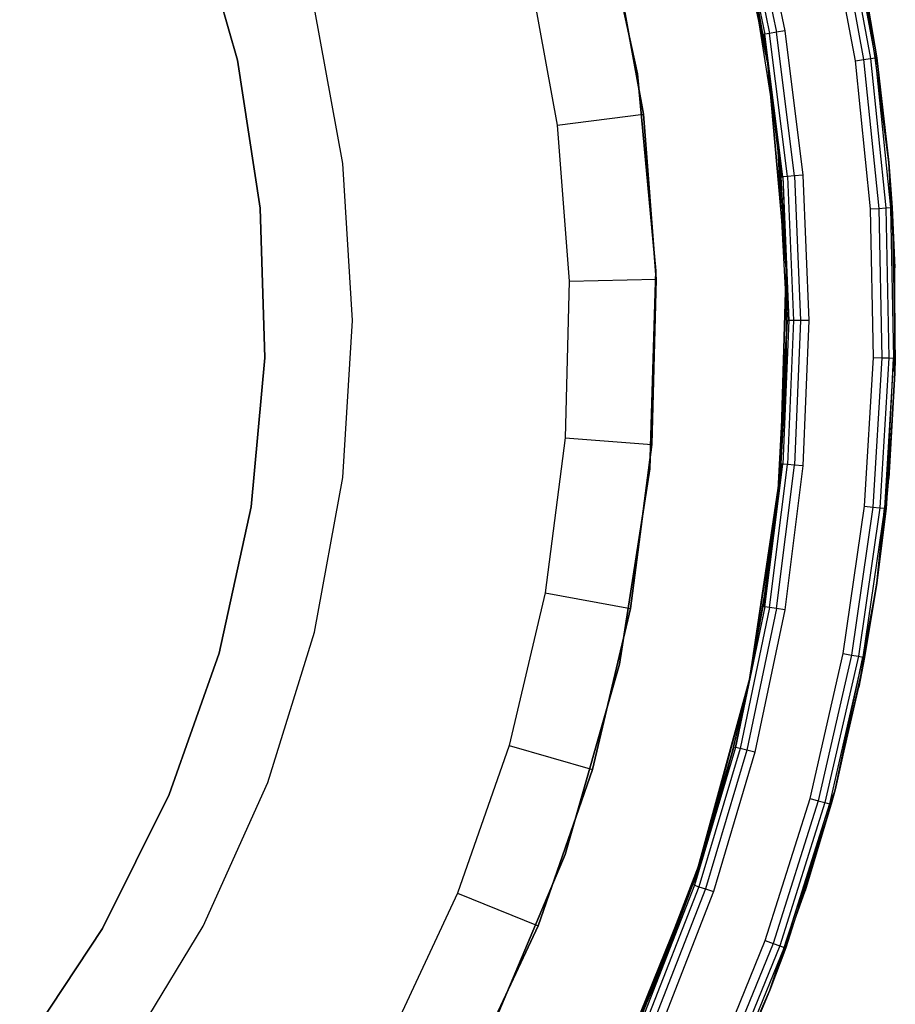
# Model space of a CAD drawing. Extents: x 8.05 to 16.55, y -4.25 to 4.25.
# Tile 9 of 15: x 14.53 to 16.55, y -1.57 to 0.69. Entities that reach past the tile are written whole.
import ezdxf

# ---------------------------------------------------------------- set-up
doc = ezdxf.new("R2010")
doc.units = 0
doc.header["$LTSCALE"] = 2.54
doc.layers.get('0').update_dxf_attribs({"color": 13, "linetype": 'CONTINUOUS'})

# ---------------------------------------------------------------- blocks, each defined once
blk = doc.blocks.new('Z_O_ENIE_HVAR_246E463456_S')
at = {"color": 0}
for p, q in [((3.8585, 1.0543, -6), (3.9562, 0.5906, -6)), ((3.9562, 0.5906, -6.1), (3.8585, 1.0543, -6.1)), ((3.8585, 1.0543, -6), (3.9562, 0.5906, -6)), ((3.9562, 0.5906, -6.1), (3.8585, 1.0543, -6.1)), ((3.5588, 1.0126, -6), (3.6562, 0.5675, -6)), ((3.6562, 0.5675, -6.1), (3.5588, 1.0126, -6.1)), ((3.6562, 0.5675, -6.1), (3.5588, 1.0126, -6.1)), ((3.5588, 1.0126, -6), (3.6562, 0.5675, -6)), ((3.9454, 0.6584, -2.45), (3.8776, 0.9819, -2.45)), ((3.9454, 0.6584, -2.45), (3.8776, 0.9819, -2.45)), ((3.8813, 0.9829, -2.4309), (3.9492, 0.659, -2.4309)), ((3.8813, 0.9829, -2.4309), (3.9492, 0.659, -2.4309)), ((3.8918, 0.9855, -2.4146), (3.9599, 0.6608, -2.4146)), ((3.8918, 0.9855, -2.4146), (3.9599, 0.6608, -2.4146)), ((3.9075, 0.9895, -2.4038), (3.9759, 0.6635, -2.4038)), ((3.9075, 0.9895, -2.4038), (3.9759, 0.6635, -2.4038)), ((3.9261, 0.9942, -2.4), (3.9948, 0.6666, -2.4)), ((3.9261, 0.9942, -2.4), (3.9948, 0.6666, -2.4)), ((2.6408, 0.9306), (2.7352, 0.599)), ((2.7352, 0.599, -2.7), (2.6408, 0.9306, -2.7)), ((2.6408, 0.9306), (2.7352, 0.599)), ((2.7352, 0.599, -2.7), (2.6408, 0.9306, -2.7)), ((4.1572, 0.5977, -2.4), (4.0947, 0.9346, -2.4)), ((4.1572, 0.5977, -2.4), (4.0947, 0.9346, -2.4)), ((4.1134, 0.9388, -2.4038), (4.1762, 0.6004, -2.4038)), ((4.1134, 0.9388, -2.4038), (4.1762, 0.6004, -2.4038)), ((4.1292, 0.9425, -2.4146), (4.1922, 0.6028, -2.4146)), ((4.1292, 0.9425, -2.4146), (4.1922, 0.6028, -2.4146)), ((4.1397, 0.9449, -2.4309), (4.203, 0.6043, -2.4309)), ((4.1397, 0.9449, -2.4309), (4.203, 0.6043, -2.4309)), ((3.6694, 0.4751, -5.7991), (3.6011, 0.8498, -5.7991)), ((3.6011, 0.8498, -4.1991), (3.6694, 0.4751, -4.1991)), ((3.6011, 0.8498, -4.1991), (3.6694, 0.4751, -4.1991)), ((3.6694, 0.4751, -5.7991), (3.6011, 0.8498, -5.7991)), ((4.1654, 0.844, -2.45), (4.2067, 0.6048, -2.45)), ((4.2067, 0.6048, -11.3755), (4.1654, 0.844, -11.3521)), ((4.2067, 0.6048, -11.3755), (4.1654, 0.844, -11.3521)), ((4.203, 0.6043, -2.4309), (4.1654, 0.844, -2.45)), ((4.1654, 0.844, -2.45), (4.2067, 0.6048, -2.45)), ((4.203, 0.6043, -2.4309), (4.1654, 0.844, -2.45)), ((3.9781, 0.4181, -2.4), (3.9126, 0.8316, -2.4)), ((3.9781, 0.4181, -2.7), (3.9126, 0.8316, -2.7)), ((3.9781, 0.4181, -2.4), (3.9126, 0.8316, -2.4)), ((3.9781, 0.4181, -2.7), (3.9126, 0.8316, -2.7)), ((3.9562, 0.5906, -6.1), (3.9142, 0.8239, -11.2103)), ((3.9142, 0.8239, -11.2103), (3.9562, 0.5906, -11.234)), ((3.9562, 0.5906, -6.1), (3.9142, 0.8239, -11.2103)), ((3.9142, 0.8239, -11.2103), (3.9562, 0.5906, -11.234)), ((3.4064, 0.8039, -5.9991), (3.471, 0.4494, -5.9991)), ((3.4064, 0.8039, -5.9991), (3.471, 0.4494, -5.9991)), ((2.9781, 0.3616), (2.9128, 0.7179)), ((2.9781, 0.3616, -2.4), (2.9128, 0.7179, -2.4)), ((2.9781, 0.3616), (2.9128, 0.7179)), ((2.9781, 0.3616, -2.4), (2.9128, 0.7179, -2.4)), ((3.9492, 0.659, -2.4309), (3.9454, 0.6584, -2.45)), ((3.9492, 0.659, -2.4309), (3.9454, 0.6584, -2.45)), ((3.9562, 0.5906, -2.45), (3.9454, 0.6584, -2.45)), ((3.9454, 0.6584, -2.45), (3.9562, 0.5906, -6)), ((3.9454, 0.6584, -2.45), (3.9562, 0.5906, -6)), ((3.9562, 0.5906, -2.45), (3.9454, 0.6584, -2.45)), ((3.9599, 0.6608, -2.4146), (3.9492, 0.659, -2.4309)), ((3.9599, 0.6608, -2.4146), (3.9492, 0.659, -2.4309)), ((3.9562, 0.5906, -2.45), (3.9492, 0.659, -2.4309)), ((3.9562, 0.5906, -2.45), (3.9492, 0.659, -2.4309)), ((3.9901, 0.3306, -2.4309), (3.9492, 0.659, -2.4309)), ((3.9901, 0.3306, -2.4309), (3.9492, 0.659, -2.4309)), ((3.9759, 0.6635, -2.4038), (3.9599, 0.6608, -2.4146)), ((3.9759, 0.6635, -2.4038), (3.9599, 0.6608, -2.4146)), ((4.0009, 0.3315, -2.4146), (3.9599, 0.6608, -2.4146)), ((4.0009, 0.3315, -2.4146), (3.9599, 0.6608, -2.4146)), ((3.9948, 0.6666, -2.4), (3.9759, 0.6635, -2.4038)), ((3.9948, 0.6666, -2.4), (3.9759, 0.6635, -2.4038)), ((4.0171, 0.3329, -2.4038), (3.9759, 0.6635, -2.4038)), ((4.0171, 0.3329, -2.4038), (3.9759, 0.6635, -2.4038)), ((3.9948, 0.6666, -2.4), (4.0362, 0.3344, -2.4)), ((3.9948, 0.6666, -2.4), (4.0362, 0.3344, -2.4)), ((2.7352, 0.599), (2.7881, 0.2584)), ((2.7881, 0.2584, -2.7), (2.7352, 0.599, -2.7)), ((2.7352, 0.599), (2.7881, 0.2584)), ((2.7352, 0.599), (2.7352, 0.599, -2.7)), ((2.7881, 0.2584, -2.7), (2.7352, 0.599, -2.7)), ((2.7352, 0.599), (2.7352, 0.599, -2.7)), ((3.9562, 0.5906, -2.45), (3.9562, 0.5906, -6)), ((3.9562, 0.5906, -6), (3.9863, 0.3303, -2.45)), ((3.9863, 0.3303, -2.45), (3.9562, 0.5906, -2.45)), ((3.9562, 0.5906, -6), (3.9863, 0.3303, -2.45)), ((3.9562, 0.5906, -6), (3.9982, 0.1185, -6)), ((3.9562, 0.5906, -2.45), (3.9562, 0.5906, -6)), ((3.9982, 0.1185, -6.1), (3.9562, 0.5906, -6.1)), ((3.9562, 0.5906, -6.1), (3.9842, 0.3552, -11.2498)), ((3.9562, 0.5906, -6.1), (3.9842, 0.3552, -11.2498)), ((3.9562, 0.5906, -6.1), (3.9562, 0.5906, -11.234)), ((3.9562, 0.5906, -11.234), (3.9842, 0.3552, -11.2498)), ((3.9562, 0.5906, -6.1), (3.9562, 0.5906, -11.234)), ((3.9562, 0.5906, -11.234), (3.9842, 0.3552, -11.2498)), ((3.9562, 0.5906, -6), (3.9982, 0.1185, -6)), ((3.9982, 0.1185, -6.1), (3.9562, 0.5906, -6.1)), ((3.9863, 0.3303, -2.45), (3.9562, 0.5906, -2.45)), ((3.9901, 0.3306, -2.4309), (3.9562, 0.5906, -2.45)), ((3.9901, 0.3306, -2.4309), (3.9562, 0.5906, -2.45)), ((4.1572, 0.5977, -2.4), (4.1762, 0.6004, -2.4038)), ((4.1572, 0.5977, -2.4), (4.1762, 0.6004, -2.4038)), ((4.1921, 0.2569, -2.4), (4.1572, 0.5977, -2.4)), ((4.1921, 0.2569, -2.4), (4.1572, 0.5977, -2.4)), ((4.1762, 0.6004, -2.4038), (4.1922, 0.6028, -2.4146)), ((4.1762, 0.6004, -2.4038), (4.1922, 0.6028, -2.4146)), ((4.1762, 0.6004, -2.4038), (4.2112, 0.258, -2.4038)), ((4.1762, 0.6004, -2.4038), (4.2112, 0.258, -2.4038)), ((4.1922, 0.6028, -2.4146), (4.203, 0.6043, -2.4309)), ((4.1922, 0.6028, -2.4146), (4.203, 0.6043, -2.4309)), ((4.1922, 0.6028, -2.4146), (4.2274, 0.259, -2.4146)), ((4.1922, 0.6028, -2.4146), (4.2274, 0.259, -2.4146)), ((4.2067, 0.6048, -2.45), (4.203, 0.6043, -2.4309)), ((4.2067, 0.6048, -2.45), (4.203, 0.6043, -2.4309)), ((4.2344, 0.3637, -2.45), (4.203, 0.6043, -2.4309)), ((4.203, 0.6043, -2.4309), (4.2382, 0.2597, -2.4309)), ((4.2344, 0.3637, -2.45), (4.203, 0.6043, -2.4309)), ((4.203, 0.6043, -2.4309), (4.2382, 0.2597, -2.4309)), ((4.2067, 0.6048, -2.45), (4.2067, 0.6048, -11.3755)), ((4.2067, 0.6048, -2.45), (4.2067, 0.6048, -11.3755)), ((4.2067, 0.6048, -2.45), (4.2344, 0.3637, -2.45)), ((4.2344, 0.3637, -11.3911), (4.2067, 0.6048, -11.3755)), ((4.2344, 0.3637, -11.3911), (4.2067, 0.6048, -11.3755)), ((4.2067, 0.6048, -2.45), (4.2344, 0.3637, -2.45)), ((3.6562, 0.5675, -6), (3.6982, 0.1139, -6)), ((3.6982, 0.1139, -6.1), (3.6562, 0.5675, -6.1)), ((3.6562, 0.5675, -6.1), (3.6562, 0.5675, -6)), ((3.6562, 0.5675, -6.1), (3.6562, 0.5675, -6)), ((3.6982, 0.1139, -6.1), (3.6562, 0.5675, -6.1)), ((3.6562, 0.5675, -6), (3.6982, 0.1139, -6)), ((3.471, 0.4494, -5.9991), (3.6694, 0.4751, -5.7991)), ((3.471, 0.4494, -5.9991), (3.6694, 0.4751, -5.7991)), ((3.6988, 0.0953, -5.7991), (3.6694, 0.4751, -5.7991)), ((3.6694, 0.4751, -5.7991), (3.6694, 0.4751, -4.1991)), ((3.6694, 0.4751, -4.1991), (3.6988, 0.0953, -4.1991)), ((3.6694, 0.4751, -5.7991), (3.6694, 0.4751, -4.1991)), ((3.6694, 0.4751, -4.1991), (3.6988, 0.0953, -4.1991)), ((3.6988, 0.0953, -5.7991), (3.6694, 0.4751, -5.7991)), ((3.471, 0.4494, -5.9991), (3.4988, 0.0901, -5.9991)), ((3.471, 0.4494, -5.9991), (3.4988, 0.0901, -5.9991)), ((4, 0, -2.4), (3.9781, 0.4181, -2.4)), ((4, 0, -2.7), (3.9781, 0.4181, -2.7)), ((3.9781, 0.4181, -2.7), (3.9781, 0.4181, -2.4)), ((4, 0, -2.4), (3.9781, 0.4181, -2.4)), ((3.9781, 0.4181, -2.7), (3.9781, 0.4181, -2.4)), ((4, 0, -2.7), (3.9781, 0.4181, -2.7)), ((4.2344, 0.3637, -2.45), (4.2344, 0.3637, -11.3911)), ((4.2344, 0.3637, -2.45), (4.2344, 0.3637, -11.3911)), ((4.2344, 0.3637, -2.45), (4.242, 0.2599, -2.45)), ((4.242, 0.2599, -2.45), (4.2344, 0.3637, -11.3911)), ((4.242, 0.2599, -2.45), (4.2344, 0.3637, -11.3911)), ((4.2483, 0.1214, -11.399), (4.2344, 0.3637, -11.3911)), ((4.2483, 0.1214, -11.399), (4.2344, 0.3637, -11.3911)), ((4.2344, 0.3637, -2.45), (4.242, 0.2599, -2.45)), ((4.2344, 0.3637, -2.45), (4.2382, 0.2597, -2.4309)), ((4.2344, 0.3637, -2.45), (4.2382, 0.2597, -2.4309)), ((3, 0), (2.9781, 0.3616)), ((3, 0, -2.4), (2.9781, 0.3616, -2.4)), ((2.9781, 0.3616, -2.4), (2.9781, 0.3616)), ((3, 0), (2.9781, 0.3616)), ((2.9781, 0.3616, -2.4), (2.9781, 0.3616)), ((3, 0, -2.4), (2.9781, 0.3616, -2.4)), ((3.9982, 0.1185, -6.1), (3.9842, 0.3552, -11.2498)), ((3.9842, 0.3552, -11.2498), (3.9982, 0.1185, -11.2578)), ((3.9982, 0.1185, -6.1), (3.9842, 0.3552, -11.2498)), ((3.9842, 0.3552, -11.2498), (3.9982, 0.1185, -11.2578)), ((3.9863, 0.3303, -2.45), (3.9901, 0.3306, -2.4309)), ((3.9863, 0.3303, -2.45), (3.9901, 0.3306, -2.4309)), ((3.9982, 0.1185, -6), (3.9863, 0.3303, -2.45)), ((3.9982, 0.1185, -6), (3.9863, 0.3303, -2.45)), ((3.9982, 0.1185, -2.45), (3.9863, 0.3303, -2.45)), ((3.9982, 0.1185, -2.45), (3.9863, 0.3303, -2.45)), ((4.0009, 0.3315, -2.4146), (3.9901, 0.3306, -2.4309)), ((4.0009, 0.3315, -2.4146), (3.9901, 0.3306, -2.4309)), ((3.9901, 0.3306, -2.4309), (4.0038, 0, -2.4309)), ((3.9901, 0.3306, -2.4309), (4.0038, 0, -2.4309)), ((3.9901, 0.3306, -2.4309), (3.9982, 0.1185, -2.45)), ((3.9901, 0.3306, -2.4309), (3.9982, 0.1185, -2.45)), ((4.0171, 0.3329, -2.4038), (4.0009, 0.3315, -2.4146)), ((4.0171, 0.3329, -2.4038), (4.0009, 0.3315, -2.4146)), ((4.0009, 0.3315, -2.4146), (4.0146, 0, -2.4146)), ((4.0009, 0.3315, -2.4146), (4.0146, 0, -2.4146)), ((4.0362, 0.3344, -2.4), (4.0171, 0.3329, -2.4038)), ((4.0362, 0.3344, -2.4), (4.0171, 0.3329, -2.4038)), ((4.0171, 0.3329, -2.4038), (4.0309, 0, -2.4038)), ((4.0171, 0.3329, -2.4038), (4.0309, 0, -2.4038)), ((4.0362, 0.3344, -2.4), (4.05, 0, -2.4)), ((4.0362, 0.3344, -2.4), (4.05, 0, -2.4)), ((2.7881, 0.2584), (2.7987, -0.0862)), ((2.7987, -0.0862, -2.7), (2.7881, 0.2584, -2.7)), ((2.7881, 0.2584), (2.7987, -0.0862)), ((2.7881, 0.2584), (2.7881, 0.2584, -2.7)), ((2.7987, -0.0862, -2.7), (2.7881, 0.2584, -2.7)), ((2.7881, 0.2584), (2.7881, 0.2584, -2.7)), ((4.1921, 0.2569, -2.4), (4.2112, 0.258, -2.4038)), ((4.1921, 0.2569, -2.4), (4.2112, 0.258, -2.4038)), ((4.1991, -0.0857, -2.4), (4.1921, 0.2569, -2.4)), ((4.1991, -0.0857, -2.4), (4.1921, 0.2569, -2.4)), ((4.2112, 0.258, -2.4038), (4.2274, 0.259, -2.4146)), ((4.2112, 0.258, -2.4038), (4.2274, 0.259, -2.4146)), ((4.2112, 0.258, -2.4038), (4.2183, -0.0861, -2.4038)), ((4.2112, 0.258, -2.4038), (4.2183, -0.0861, -2.4038)), ((4.2274, 0.259, -2.4146), (4.2382, 0.2597, -2.4309)), ((4.2274, 0.259, -2.4146), (4.2382, 0.2597, -2.4309)), ((4.2274, 0.259, -2.4146), (4.2345, -0.0864, -2.4146)), ((4.2274, 0.259, -2.4146), (4.2345, -0.0864, -2.4146)), ((4.242, 0.2599, -2.45), (4.2382, 0.2597, -2.4309)), ((4.242, 0.2599, -2.45), (4.2382, 0.2597, -2.4309)), ((4.2382, 0.2597, -2.4309), (4.2453, -0.0866, -2.4309)), ((4.2382, 0.2597, -2.4309), (4.2453, -0.0866, -2.4309)), ((4.242, 0.2599, -2.45), (4.2483, 0.1214, -11.399)), ((4.242, 0.2599, -2.45), (4.2483, 0.1214, -11.399)), ((4.242, 0.2599, -2.45), (4.2491, -0.0867, -2.45)), ((4.242, 0.2599, -2.45), (4.2491, -0.0867, -2.45)), ((3.6982, 0.1139, -6), (3.6842, -0.3414, -6)), ((3.6842, -0.3414, -6.1), (3.6982, 0.1139, -6.1)), ((3.6842, -0.3414, -6.1), (3.6982, 0.1139, -6.1)), ((3.6982, 0.1139, -6), (3.6842, -0.3414, -6)), ((3.6982, 0.1139, -6.1), (3.6982, 0.1139, -6)), ((3.6982, 0.1139, -6.1), (3.6982, 0.1139, -6)), ((3.9982, 0.1185, -6), (3.9842, -0.3552, -6)), ((3.9842, -0.3552, -6.1), (3.9982, 0.1185, -6.1)), ((3.9982, 0.1185, -6), (3.9842, -0.3552, -6)), ((3.9842, -0.3552, -6.1), (3.9982, 0.1185, -6.1)), ((4, 0, -2.45), (3.9982, 0.1185, -6)), ((3.9982, 0.1185, -6), (3.9982, 0.1185, -2.45)), ((3.9982, 0.1185, -6), (3.9982, 0.1185, -2.45)), ((4, 0, -2.45), (3.9982, 0.1185, -6)), ((4, 0, -2.45), (3.9982, 0.1185, -2.45)), ((3.9982, 0.1185, -6.1), (3.9982, -0.1185, -11.2578)), ((3.9982, 0.1185, -6.1), (3.9982, -0.1185, -11.2578)), ((3.9982, 0.1185, -6.1), (3.9982, 0.1185, -11.2578)), ((3.9982, 0.1185, -11.2578), (3.9982, -0.1185, -11.2578)), ((3.9982, 0.1185, -6.1), (3.9982, 0.1185, -11.2578)), ((3.9982, 0.1185, -11.2578), (3.9982, -0.1185, -11.2578)), ((4, 0, -2.45), (3.9982, 0.1185, -2.45)), ((4.0038, 0, -2.4309), (3.9982, 0.1185, -2.45)), ((4.0038, 0, -2.4309), (3.9982, 0.1185, -2.45)), ((4.2491, -0.0867, -2.45), (4.2483, 0.1214, -11.399)), ((4.2491, -0.0867, -2.45), (4.2483, 0.1214, -11.399)), ((4.2483, -0.1214, -11.399), (4.2483, 0.1214, -11.399)), ((4.2483, -0.1214, -11.399), (4.2483, 0.1214, -11.399)), ((3.4988, 0.0901, -5.9991), (3.6988, 0.0953, -5.7991)), ((3.4988, 0.0901, -5.9991), (3.6988, 0.0953, -5.7991)), ((3.689, -0.2855, -5.7991), (3.6988, 0.0953, -5.7991)), ((3.6988, 0.0953, -4.1991), (3.689, -0.2855, -4.1991)), ((3.6988, 0.0953, -4.1991), (3.689, -0.2855, -4.1991)), ((3.689, -0.2855, -5.7991), (3.6988, 0.0953, -5.7991)), ((3.6988, 0.0953, -5.7991), (3.6988, 0.0953, -4.1991)), ((3.6988, 0.0953, -5.7991), (3.6988, 0.0953, -4.1991)), ((3.4988, 0.0901, -5.9991), (3.4896, -0.2701, -5.9991)), ((3.4988, 0.0901, -5.9991), (3.4896, -0.2701, -5.9991)), ((4, 0, -2.45), (3.9842, -0.3552, -6)), ((4, 0, -2.45), (3.9842, -0.3552, -6)), ((3.9863, -0.3303, -2.45), (4, 0, -2.45)), ((3.9863, -0.3303, -2.45), (4, 0, -2.45)), ((4.0038, 0, -2.4309), (3.9901, -0.3306, -2.4309)), ((4.0038, 0, -2.4309), (3.9901, -0.3306, -2.4309)), ((4, 0, -2.45), (4.0038, 0, -2.4309)), ((4, 0, -2.45), (4.0038, 0, -2.4309)), ((4.0146, 0, -2.4146), (4.0009, -0.3315, -2.4146)), ((4.0146, 0, -2.4146), (4.0009, -0.3315, -2.4146)), ((4.0146, 0, -2.4146), (4.0038, 0, -2.4309)), ((4.0146, 0, -2.4146), (4.0038, 0, -2.4309)), ((4.0309, 0, -2.4038), (4.0146, 0, -2.4146)), ((4.0309, 0, -2.4038), (4.0146, 0, -2.4146)), ((4.0309, 0, -2.4038), (4.0171, -0.3329, -2.4038)), ((4.0309, 0, -2.4038), (4.0171, -0.3329, -2.4038)), ((4.05, 0, -2.4), (4.0309, 0, -2.4038)), ((4.05, 0, -2.4), (4.0309, 0, -2.4038)), ((4.05, 0, -2.4), (4.0362, -0.3344, -2.4)), ((4.05, 0, -2.4), (4.0362, -0.3344, -2.4)), ((2.9781, -0.3616), (3, 0)), ((2.9781, -0.3616, -2.4), (3, 0, -2.4)), ((2.9781, -0.3616), (3, 0)), ((2.9781, -0.3616, -2.4), (3, 0, -2.4)), ((3, 0, -2.4), (3, 0)), ((3, 0, -2.4), (3, 0)), ((3.9781, -0.4181, -2.4), (4, 0, -2.4)), ((3.9781, -0.4181, -2.7), (4, 0, -2.7)), ((3.9781, -0.4181, -2.4), (4, 0, -2.4)), ((3.9781, -0.4181, -2.7), (4, 0, -2.7)), ((4, 0, -2.7), (4, 0, -2.4)), ((4, 0, -2.7), (4, 0, -2.4)), ((2.7987, -0.0862), (2.7669, -0.4295)), ((2.7669, -0.4295, -2.7), (2.7987, -0.0862, -2.7)), ((2.7987, -0.0862), (2.7669, -0.4295)), ((2.7669, -0.4295, -2.7), (2.7987, -0.0862, -2.7)), ((2.7987, -0.0862), (2.7987, -0.0862, -2.7)), ((2.7987, -0.0862), (2.7987, -0.0862, -2.7)), ((4.1782, -0.4277, -2.4), (4.1991, -0.0857, -2.4)), ((4.1782, -0.4277, -2.4), (4.1991, -0.0857, -2.4)), ((4.2183, -0.0861, -2.4038), (4.1972, -0.4296, -2.4038)), ((4.2183, -0.0861, -2.4038), (4.1972, -0.4296, -2.4038)), ((4.1991, -0.0857, -2.4), (4.2183, -0.0861, -2.4038)), ((4.1991, -0.0857, -2.4), (4.2183, -0.0861, -2.4038)), ((4.2345, -0.0864, -2.4146), (4.2133, -0.4313, -2.4146)), ((4.2345, -0.0864, -2.4146), (4.2133, -0.4313, -2.4146)), ((4.2183, -0.0861, -2.4038), (4.2345, -0.0864, -2.4146)), ((4.2183, -0.0861, -2.4038), (4.2345, -0.0864, -2.4146)), ((4.2453, -0.0866, -2.4309), (4.2241, -0.4324, -2.4309)), ((4.2453, -0.0866, -2.4309), (4.2241, -0.4324, -2.4309)), ((4.2279, -0.4327, -2.45), (4.2453, -0.0866, -2.4309)), ((4.2279, -0.4327, -2.45), (4.2453, -0.0866, -2.4309)), ((4.2345, -0.0864, -2.4146), (4.2453, -0.0866, -2.4309)), ((4.2345, -0.0864, -2.4146), (4.2453, -0.0866, -2.4309)), ((4.2483, -0.1214, -2.45), (4.2453, -0.0866, -2.4309)), ((4.2491, -0.0867, -2.45), (4.2453, -0.0866, -2.4309)), ((4.2483, -0.1214, -2.45), (4.2453, -0.0866, -2.4309)), ((4.2491, -0.0867, -2.45), (4.2453, -0.0866, -2.4309)), ((4.2491, -0.0867, -2.45), (4.2483, -0.1214, -11.399)), ((4.2491, -0.0867, -2.45), (4.2483, -0.1214, -11.399)), ((4.2491, -0.0867, -2.45), (4.2483, -0.1214, -2.45)), ((4.2491, -0.0867, -2.45), (4.2483, -0.1214, -2.45)), ((3.9842, -0.3552, -6.1), (3.9982, -0.1185, -11.2578)), ((3.9982, -0.1185, -11.2578), (3.9842, -0.3552, -11.2498)), ((3.9842, -0.3552, -6.1), (3.9982, -0.1185, -11.2578)), ((3.9982, -0.1185, -11.2578), (3.9842, -0.3552, -11.2498)), ((4.2483, -0.1214, -2.45), (4.2279, -0.4327, -2.45)), ((4.2483, -0.1214, -2.45), (4.2279, -0.4327, -2.45)), ((4.2483, -0.1214, -2.45), (4.2344, -0.3637, -11.3911)), ((4.2344, -0.3637, -11.3911), (4.2483, -0.1214, -11.399)), ((4.2483, -0.1214, -2.45), (4.2344, -0.3637, -11.3911)), ((4.2344, -0.3637, -11.3911), (4.2483, -0.1214, -11.399)), ((4.2483, -0.1214, -2.45), (4.2483, -0.1214, -11.399)), ((4.2483, -0.1214, -2.45), (4.2483, -0.1214, -11.399)), ((3.4896, -0.2701, -5.9991), (3.4433, -0.6275, -5.9991)), ((3.4896, -0.2701, -5.9991), (3.4433, -0.6275, -5.9991)), ((3.4896, -0.2701, -5.9991), (3.689, -0.2855, -5.7991)), ((3.4896, -0.2701, -5.9991), (3.689, -0.2855, -5.7991)), ((3.6401, -0.6633, -5.7991), (3.689, -0.2855, -5.7991)), ((3.689, -0.2855, -4.1991), (3.6401, -0.6633, -4.1991)), ((3.689, -0.2855, -4.1991), (3.6401, -0.6633, -4.1991)), ((3.6401, -0.6633, -5.7991), (3.689, -0.2855, -5.7991)), ((3.689, -0.2855, -5.7991), (3.689, -0.2855, -4.1991)), ((3.689, -0.2855, -5.7991), (3.689, -0.2855, -4.1991)), ((3.9492, -0.659, -2.4309), (3.9901, -0.3306, -2.4309)), ((3.9492, -0.659, -2.4309), (3.9901, -0.3306, -2.4309)), ((3.9599, -0.6608, -2.4146), (4.0009, -0.3315, -2.4146)), ((3.9599, -0.6608, -2.4146), (4.0009, -0.3315, -2.4146)), ((3.9759, -0.6635, -2.4038), (4.0171, -0.3329, -2.4038)), ((3.9759, -0.6635, -2.4038), (4.0171, -0.3329, -2.4038)), ((3.9842, -0.3552, -2.45), (3.9863, -0.3303, -2.45)), ((3.9863, -0.3303, -2.45), (3.9842, -0.3552, -6)), ((3.9863, -0.3303, -2.45), (3.9842, -0.3552, -6)), ((3.9842, -0.3552, -2.45), (3.9863, -0.3303, -2.45)), ((3.9842, -0.3552, -2.45), (3.9901, -0.3306, -2.4309)), ((3.9842, -0.3552, -2.45), (3.9901, -0.3306, -2.4309)), ((3.9901, -0.3306, -2.4309), (3.9863, -0.3303, -2.45)), ((3.9901, -0.3306, -2.4309), (3.9863, -0.3303, -2.45)), ((4.0009, -0.3315, -2.4146), (3.9901, -0.3306, -2.4309)), ((4.0009, -0.3315, -2.4146), (3.9901, -0.3306, -2.4309)), ((4.0362, -0.3344, -2.4), (3.9948, -0.6666, -2.4)), ((4.0362, -0.3344, -2.4), (3.9948, -0.6666, -2.4)), ((4.0171, -0.3329, -2.4038), (4.0009, -0.3315, -2.4146)), ((4.0171, -0.3329, -2.4038), (4.0009, -0.3315, -2.4146)), ((4.0362, -0.3344, -2.4), (4.0171, -0.3329, -2.4038)), ((4.0362, -0.3344, -2.4), (4.0171, -0.3329, -2.4038)), ((2.9128, -0.7179), (2.9781, -0.3616)), ((2.9128, -0.7179, -2.4), (2.9781, -0.3616, -2.4)), ((2.9128, -0.7179), (2.9781, -0.3616)), ((2.9128, -0.7179, -2.4), (2.9781, -0.3616, -2.4)), ((2.9781, -0.3616, -2.4), (2.9781, -0.3616)), ((2.9781, -0.3616, -2.4), (2.9781, -0.3616)), ((3.6842, -0.3414, -6), (3.6143, -0.7916, -6)), ((3.6143, -0.7916, -6.1), (3.6842, -0.3414, -6.1)), ((3.6143, -0.7916, -6.1), (3.6842, -0.3414, -6.1)), ((3.6842, -0.3414, -6), (3.6143, -0.7916, -6)), ((3.6842, -0.3414, -6.1), (3.6842, -0.3414, -6)), ((3.6842, -0.3414, -6.1), (3.6842, -0.3414, -6)), ((3.9842, -0.3552, -6), (3.9142, -0.8239, -6)), ((3.9142, -0.8239, -6.1), (3.9842, -0.3552, -6.1)), ((3.9842, -0.3552, -6), (3.9142, -0.8239, -6)), ((3.9142, -0.8239, -6.1), (3.9842, -0.3552, -6.1)), ((3.9842, -0.3552, -6), (3.9454, -0.6584, -2.45)), ((3.9454, -0.6584, -2.45), (3.9842, -0.3552, -2.45)), ((3.9842, -0.3552, -6), (3.9454, -0.6584, -2.45)), ((3.9454, -0.6584, -2.45), (3.9842, -0.3552, -2.45)), ((3.9492, -0.659, -2.4309), (3.9842, -0.3552, -2.45)), ((3.9492, -0.659, -2.4309), (3.9842, -0.3552, -2.45)), ((3.9842, -0.3552, -6.1), (3.9562, -0.5906, -11.234)), ((3.9842, -0.3552, -6.1), (3.9562, -0.5906, -11.234)), ((3.9842, -0.3552, -11.2498), (3.9562, -0.5906, -11.234)), ((3.9842, -0.3552, -11.2498), (3.9562, -0.5906, -11.234)), ((3.9842, -0.3552, -2.45), (3.9842, -0.3552, -6)), ((3.9842, -0.3552, -2.45), (3.9842, -0.3552, -6)), ((3.9842, -0.3552, -6.1), (3.9842, -0.3552, -11.2498)), ((3.9842, -0.3552, -6.1), (3.9842, -0.3552, -11.2498)), ((4.2067, -0.6048, -11.3755), (4.2344, -0.3637, -11.3911)), ((4.2067, -0.6048, -11.3755), (4.2344, -0.3637, -11.3911)), ((4.2279, -0.4327, -2.45), (4.2344, -0.3637, -11.3911)), ((4.2279, -0.4327, -2.45), (4.2344, -0.3637, -11.3911)), ((2.7669, -0.4295), (2.6931, -0.7663)), ((2.6931, -0.7663, -2.7), (2.7669, -0.4295, -2.7)), ((2.7669, -0.4295), (2.6931, -0.7663)), ((2.6931, -0.7663, -2.7), (2.7669, -0.4295, -2.7)), ((2.7669, -0.4295), (2.7669, -0.4295, -2.7)), ((2.7669, -0.4295), (2.7669, -0.4295, -2.7)), ((3.9126, -0.8316, -2.4), (3.9781, -0.4181, -2.4)), ((3.9126, -0.8316, -2.7), (3.9781, -0.4181, -2.7)), ((3.9126, -0.8316, -2.4), (3.9781, -0.4181, -2.4)), ((3.9126, -0.8316, -2.7), (3.9781, -0.4181, -2.7)), ((3.9781, -0.4181, -2.7), (3.9781, -0.4181, -2.4)), ((3.9781, -0.4181, -2.7), (3.9781, -0.4181, -2.4)), ((4.1294, -0.7668, -2.4), (4.1782, -0.4277, -2.4)), ((4.1294, -0.7668, -2.4), (4.1782, -0.4277, -2.4)), ((4.1972, -0.4296, -2.4038), (4.1482, -0.7703, -2.4038)), ((4.1972, -0.4296, -2.4038), (4.1482, -0.7703, -2.4038)), ((4.1782, -0.4277, -2.4), (4.1972, -0.4296, -2.4038)), ((4.1782, -0.4277, -2.4), (4.1972, -0.4296, -2.4038)), ((4.1972, -0.4296, -2.4038), (4.2133, -0.4313, -2.4146)), ((4.1972, -0.4296, -2.4038), (4.2133, -0.4313, -2.4146)), ((4.2133, -0.4313, -2.4146), (4.1642, -0.7732, -2.4146)), ((4.2133, -0.4313, -2.4146), (4.1642, -0.7732, -2.4146)), ((4.2241, -0.4324, -2.4309), (4.1748, -0.7752, -2.4309)), ((4.2241, -0.4324, -2.4309), (4.1748, -0.7752, -2.4309)), ((4.2067, -0.6048, -2.45), (4.2241, -0.4324, -2.4309)), ((4.2067, -0.6048, -2.45), (4.2241, -0.4324, -2.4309)), ((4.2279, -0.4327, -2.45), (4.2067, -0.6048, -11.3755)), ((4.2279, -0.4327, -2.45), (4.2067, -0.6048, -11.3755)), ((4.2279, -0.4327, -2.45), (4.2067, -0.6048, -2.45)), ((4.2279, -0.4327, -2.45), (4.2067, -0.6048, -2.45)), ((4.2133, -0.4313, -2.4146), (4.2241, -0.4324, -2.4309)), ((4.2133, -0.4313, -2.4146), (4.2241, -0.4324, -2.4309)), ((4.2279, -0.4327, -2.45), (4.2241, -0.4324, -2.4309)), ((4.2279, -0.4327, -2.45), (4.2241, -0.4324, -2.4309)), ((3.9142, -0.8239, -6.1), (3.9562, -0.5906, -11.234)), ((3.9562, -0.5906, -11.234), (3.9142, -0.8239, -11.2103)), ((3.9142, -0.8239, -6.1), (3.9562, -0.5906, -11.234)), ((3.9562, -0.5906, -11.234), (3.9142, -0.8239, -11.2103)), ((4.2067, -0.6048, -2.45), (4.1654, -0.844, -11.3521)), ((4.1654, -0.844, -11.3521), (4.2067, -0.6048, -11.3755)), ((4.2067, -0.6048, -2.45), (4.1654, -0.844, -11.3521)), ((4.1654, -0.844, -11.3521), (4.2067, -0.6048, -11.3755)), ((4.2067, -0.6048, -2.45), (4.1748, -0.7752, -2.4309)), ((4.2067, -0.6048, -2.45), (4.1748, -0.7752, -2.4309)), ((4.2067, -0.6048, -2.45), (4.1786, -0.7759, -2.45)), ((4.2067, -0.6048, -2.45), (4.1786, -0.7759, -2.45)), ((4.2067, -0.6048, -2.45), (4.2067, -0.6048, -11.3755)), ((4.2067, -0.6048, -2.45), (4.2067, -0.6048, -11.3755)), ((3.4433, -0.6275, -5.9991), (3.3605, -0.9782, -5.9991)), ((3.4433, -0.6275, -5.9991), (3.3605, -0.9782, -5.9991)), ((3.4433, -0.6275, -5.9991), (3.6401, -0.6633, -5.7991)), ((3.4433, -0.6275, -5.9991), (3.6401, -0.6633, -5.7991)), ((3.5526, -1.0341, -5.7991), (3.6401, -0.6633, -5.7991)), ((3.6401, -0.6633, -4.1991), (3.5526, -1.0341, -4.1991)), ((3.6401, -0.6633, -4.1991), (3.5526, -1.0341, -4.1991)), ((3.5526, -1.0341, -5.7991), (3.6401, -0.6633, -5.7991)), ((3.6401, -0.6633, -5.7991), (3.6401, -0.6633, -4.1991)), ((3.6401, -0.6633, -5.7991), (3.6401, -0.6633, -4.1991)), ((3.9492, -0.659, -2.4309), (3.8813, -0.9829, -2.4309)), ((3.9492, -0.659, -2.4309), (3.8813, -0.9829, -2.4309)), ((3.9599, -0.6608, -2.4146), (3.8918, -0.9855, -2.4146)), ((3.9599, -0.6608, -2.4146), (3.8918, -0.9855, -2.4146)), ((3.9759, -0.6635, -2.4038), (3.9075, -0.9895, -2.4038)), ((3.9759, -0.6635, -2.4038), (3.9075, -0.9895, -2.4038)), ((3.9142, -0.8239, -6), (3.9454, -0.6584, -2.45)), ((3.9142, -0.8239, -6), (3.9454, -0.6584, -2.45)), ((3.9142, -0.8239, -2.45), (3.9454, -0.6584, -2.45)), ((3.9142, -0.8239, -2.45), (3.9454, -0.6584, -2.45)), ((3.9492, -0.659, -2.4309), (3.9142, -0.8239, -2.45)), ((3.9492, -0.659, -2.4309), (3.9142, -0.8239, -2.45)), ((3.9948, -0.6666, -2.4), (3.9261, -0.9942, -2.4)), ((3.9948, -0.6666, -2.4), (3.9261, -0.9942, -2.4)), ((3.9454, -0.6584, -2.45), (3.9492, -0.659, -2.4309)), ((3.9454, -0.6584, -2.45), (3.9492, -0.659, -2.4309)), ((3.9599, -0.6608, -2.4146), (3.9492, -0.659, -2.4309)), ((3.9599, -0.6608, -2.4146), (3.9492, -0.659, -2.4309)), ((3.9759, -0.6635, -2.4038), (3.9599, -0.6608, -2.4146)), ((3.9759, -0.6635, -2.4038), (3.9599, -0.6608, -2.4146)), ((3.9948, -0.6666, -2.4), (3.9759, -0.6635, -2.4038)), ((3.9948, -0.6666, -2.4), (3.9759, -0.6635, -2.4038)), ((2.805, -1.0638), (2.9128, -0.7179)), ((2.805, -1.0638, -2.4), (2.9128, -0.7179, -2.4)), ((2.805, -1.0638), (2.9128, -0.7179)), ((2.805, -1.0638, -2.4), (2.9128, -0.7179, -2.4)), ((2.9128, -0.7179, -2.4), (2.9128, -0.7179)), ((2.9128, -0.7179, -2.4), (2.9128, -0.7179)), ((2.6931, -0.7663), (2.5785, -1.0914)), ((2.5785, -1.0914, -2.7), (2.6931, -0.7663, -2.7)), ((2.6931, -0.7663), (2.5785, -1.0914)), ((2.5785, -1.0914, -2.7), (2.6931, -0.7663, -2.7)), ((2.6931, -0.7663), (2.6931, -0.7663, -2.7)), ((2.6931, -0.7663), (2.6931, -0.7663, -2.7)), ((4.0532, -1.1008, -2.4), (4.1294, -0.7668, -2.4)), ((4.0532, -1.1008, -2.4), (4.1294, -0.7668, -2.4)), ((4.1482, -0.7703, -2.4038), (4.0716, -1.1058, -2.4038)), ((4.1482, -0.7703, -2.4038), (4.0716, -1.1058, -2.4038)), ((4.1294, -0.7668, -2.4), (4.1482, -0.7703, -2.4038)), ((4.1294, -0.7668, -2.4), (4.1482, -0.7703, -2.4038)), ((4.1482, -0.7703, -2.4038), (4.1642, -0.7732, -2.4146)), ((4.1482, -0.7703, -2.4038), (4.1642, -0.7732, -2.4146)), ((3.6143, -0.7916, -6), (3.4897, -1.2297, -6)), ((3.4897, -1.2297, -6.1), (3.6143, -0.7916, -6.1)), ((3.4897, -1.2297, -6.1), (3.6143, -0.7916, -6.1)), ((3.6143, -0.7916, -6), (3.4897, -1.2297, -6)), ((3.6143, -0.7916, -6.1), (3.6143, -0.7916, -6)), ((3.6143, -0.7916, -6.1), (3.6143, -0.7916, -6)), ((4.1642, -0.7732, -2.4146), (4.0873, -1.1101, -2.4146)), ((4.1642, -0.7732, -2.4146), (4.0873, -1.1101, -2.4146)), ((4.1748, -0.7752, -2.4309), (4.0977, -1.1129, -2.4309)), ((4.1748, -0.7752, -2.4309), (4.0977, -1.1129, -2.4309)), ((4.1104, -1.0804, -2.45), (4.1748, -0.7752, -2.4309)), ((4.1104, -1.0804, -2.45), (4.1748, -0.7752, -2.4309)), ((4.1786, -0.7759, -2.45), (4.1104, -1.0804, -11.3211)), ((4.1786, -0.7759, -2.45), (4.1104, -1.0804, -11.3211)), ((4.1786, -0.7759, -2.45), (4.1104, -1.0804, -2.45)), ((4.1786, -0.7759, -2.45), (4.1104, -1.0804, -2.45)), ((4.1642, -0.7732, -2.4146), (4.1748, -0.7752, -2.4309)), ((4.1642, -0.7732, -2.4146), (4.1748, -0.7752, -2.4309)), ((4.1786, -0.7759, -2.45), (4.1654, -0.844, -11.3521)), ((4.1786, -0.7759, -2.45), (4.1654, -0.844, -11.3521)), ((4.1786, -0.7759, -2.45), (4.1748, -0.7752, -2.4309)), ((4.1786, -0.7759, -2.45), (4.1748, -0.7752, -2.4309)), ((3.9142, -0.8239, -6), (3.7893, -1.2811, -6)), ((3.7893, -1.2811, -6.1), (3.9142, -0.8239, -6.1)), ((3.9142, -0.8239, -6), (3.7893, -1.2811, -6)), ((3.7893, -1.2811, -6.1), (3.9142, -0.8239, -6.1)), ((3.8042, -1.2361, -2.4), (3.9126, -0.8316, -2.4)), ((3.8042, -1.2361, -2.7), (3.9126, -0.8316, -2.7)), ((3.8042, -1.2361, -2.4), (3.9126, -0.8316, -2.4)), ((3.8042, -1.2361, -2.7), (3.9126, -0.8316, -2.7)), ((3.9142, -0.8239, -6.1), (3.8585, -1.0543, -11.1789)), ((3.9142, -0.8239, -6.1), (3.8585, -1.0543, -11.1789)), ((3.9142, -0.8239, -11.2103), (3.8585, -1.0543, -11.1789)), ((3.9142, -0.8239, -11.2103), (3.8585, -1.0543, -11.1789)), ((3.8776, -0.9819, -2.45), (3.9142, -0.8239, -6)), ((3.8776, -0.9819, -2.45), (3.9142, -0.8239, -6)), ((3.8776, -0.9819, -2.45), (3.9142, -0.8239, -2.45)), ((3.8776, -0.9819, -2.45), (3.9142, -0.8239, -2.45)), ((3.8813, -0.9829, -2.4309), (3.9142, -0.8239, -2.45)), ((3.8813, -0.9829, -2.4309), (3.9142, -0.8239, -2.45)), ((3.9126, -0.8316, -2.7), (3.9126, -0.8316, -2.4)), ((3.9126, -0.8316, -2.7), (3.9126, -0.8316, -2.4)), ((3.9142, -0.8239, -6), (3.9142, -0.8239, -2.45)), ((3.9142, -0.8239, -6), (3.9142, -0.8239, -2.45)), ((3.9142, -0.8239, -6.1), (3.9142, -0.8239, -11.2103)), ((3.9142, -0.8239, -6.1), (3.9142, -0.8239, -11.2103)), ((4.1104, -1.0804, -11.3211), (4.1654, -0.844, -11.3521)), ((4.1104, -1.0804, -11.3211), (4.1654, -0.844, -11.3521)), ((3.3605, -0.9782, -5.9991), (3.2421, -1.3185, -5.9991)), ((3.3605, -0.9782, -5.9991), (3.2421, -1.3185, -5.9991)), ((3.3605, -0.9782, -5.9991), (3.5526, -1.0341, -5.7991)), ((3.3605, -0.9782, -5.9991), (3.5526, -1.0341, -5.7991)), ((3.8776, -0.9819, -2.45), (3.7869, -1.3, -2.4309)), ((3.8776, -0.9819, -2.45), (3.7869, -1.3, -2.4309)), ((3.8813, -0.9829, -2.4309), (3.7869, -1.3, -2.4309)), ((3.8813, -0.9829, -2.4309), (3.7869, -1.3, -2.4309)), ((3.7893, -1.2811, -2.45), (3.8776, -0.9819, -2.45)), ((3.8776, -0.9819, -2.45), (3.7893, -1.2811, -6)), ((3.8776, -0.9819, -2.45), (3.7893, -1.2811, -6)), ((3.7893, -1.2811, -2.45), (3.8776, -0.9819, -2.45)), ((3.8918, -0.9855, -2.4146), (3.7971, -1.3036, -2.4146)), ((3.8918, -0.9855, -2.4146), (3.7971, -1.3036, -2.4146)), ((3.9075, -0.9895, -2.4038), (3.8125, -1.3088, -2.4038)), ((3.9075, -0.9895, -2.4038), (3.8125, -1.3088, -2.4038)), ((3.9261, -0.9942, -2.4), (3.8306, -1.315, -2.4)), ((3.9261, -0.9942, -2.4), (3.8306, -1.315, -2.4)), ((3.8776, -0.9819, -2.45), (3.8813, -0.9829, -2.4309)), ((3.8776, -0.9819, -2.45), (3.8813, -0.9829, -2.4309)), ((3.8918, -0.9855, -2.4146), (3.8813, -0.9829, -2.4309)), ((3.8918, -0.9855, -2.4146), (3.8813, -0.9829, -2.4309)), ((3.9075, -0.9895, -2.4038), (3.8918, -0.9855, -2.4146)), ((3.9075, -0.9895, -2.4038), (3.8918, -0.9855, -2.4146)), ((3.9261, -0.9942, -2.4), (3.9075, -0.9895, -2.4038)), ((3.9261, -0.9942, -2.4), (3.9075, -0.9895, -2.4038)), ((3.4274, -1.3939, -5.7991), (3.5526, -1.0341, -5.7991)), ((3.5526, -1.0341, -4.1991), (3.4274, -1.3939, -4.1991)), ((3.5526, -1.0341, -4.1991), (3.4274, -1.3939, -4.1991)), ((3.4274, -1.3939, -5.7991), (3.5526, -1.0341, -5.7991)), ((3.5526, -1.0341, -5.7991), (3.5526, -1.0341, -4.1991)), ((3.5526, -1.0341, -5.7991), (3.5526, -1.0341, -4.1991)), ((2.6564, -1.3942), (2.805, -1.0638)), ((2.6564, -1.3942, -2.4), (2.805, -1.0638, -2.4)), ((2.6564, -1.3942), (2.805, -1.0638)), ((2.6564, -1.3942, -2.4), (2.805, -1.0638, -2.4)), ((2.805, -1.0638, -2.4), (2.805, -1.0638)), ((2.805, -1.0638, -2.4), (2.805, -1.0638)), ((3.7893, -1.2811, -6.1), (3.8585, -1.0543, -11.1789)), ((3.8585, -1.0543, -11.1789), (3.7893, -1.2811, -11.1398)), ((3.7893, -1.2811, -6.1), (3.8585, -1.0543, -11.1789)), ((3.8585, -1.0543, -11.1789), (3.7893, -1.2811, -11.1398)), ((4.1104, -1.0804, -2.45), (4.042, -1.3133, -11.2825)), ((4.042, -1.3133, -11.2825), (4.1104, -1.0804, -11.3211)), ((4.1104, -1.0804, -2.45), (4.042, -1.3133, -11.2825)), ((4.042, -1.3133, -11.2825), (4.1104, -1.0804, -11.3211)), ((4.1104, -1.0804, -2.45), (4.0977, -1.1129, -2.4309)), ((4.1104, -1.0804, -2.45), (4.0977, -1.1129, -2.4309)), ((4.1104, -1.0804, -2.45), (4.1014, -1.1139, -2.45)), ((4.1104, -1.0804, -2.45), (4.1014, -1.1139, -2.45)), ((4.1104, -1.0804, -2.45), (4.1104, -1.0804, -11.3211)), ((4.1104, -1.0804, -2.45), (4.1104, -1.0804, -11.3211)), ((2.5785, -1.0914), (2.4249, -1.4)), ((2.4249, -1.4, -2.7), (2.5785, -1.0914, -2.7)), ((2.5785, -1.0914), (2.4249, -1.4)), ((2.4249, -1.4, -2.7), (2.5785, -1.0914, -2.7)), ((2.5785, -1.0914), (2.5785, -1.0914, -2.7)), ((2.5785, -1.0914), (2.5785, -1.0914, -2.7)), ((3.95, -1.4275, -2.4), (4.0532, -1.1008, -2.4)), ((3.95, -1.4275, -2.4), (4.0532, -1.1008, -2.4)), ((4.0716, -1.1058, -2.4038), (3.9679, -1.434, -2.4038)), ((4.0716, -1.1058, -2.4038), (3.9679, -1.434, -2.4038)), ((4.0873, -1.1101, -2.4146), (3.9832, -1.4396, -2.4146)), ((4.0873, -1.1101, -2.4146), (3.9832, -1.4396, -2.4146)), ((4.0532, -1.1008, -2.4), (4.0716, -1.1058, -2.4038)), ((4.0532, -1.1008, -2.4), (4.0716, -1.1058, -2.4038)), ((4.0716, -1.1058, -2.4038), (4.0873, -1.1101, -2.4146)), ((4.0716, -1.1058, -2.4038), (4.0873, -1.1101, -2.4146)), ((4.0873, -1.1101, -2.4146), (4.0977, -1.1129, -2.4309)), ((4.0873, -1.1101, -2.4146), (4.0977, -1.1129, -2.4309)), ((4.1014, -1.1139, -2.45), (3.9604, -1.5419, -11.2364)), ((4.1014, -1.1139, -2.45), (3.9604, -1.5419, -11.2364)), ((4.0977, -1.1129, -2.4309), (3.9934, -1.4432, -2.4309)), ((4.0977, -1.1129, -2.4309), (3.9934, -1.4432, -2.4309)), ((4.1014, -1.1139, -2.45), (3.997, -1.4445, -2.45)), ((4.1014, -1.1139, -2.45), (3.997, -1.4445, -2.45)), ((4.1014, -1.1139, -2.45), (4.042, -1.3133, -11.2825)), ((4.1014, -1.1139, -2.45), (4.042, -1.3133, -11.2825)), ((4.1014, -1.1139, -2.45), (4.0977, -1.1129, -2.4309)), ((4.1014, -1.1139, -2.45), (4.0977, -1.1129, -2.4309)), ((3.4897, -1.2297, -6), (3.3121, -1.6492, -6)), ((3.3121, -1.6492, -6.1), (3.4897, -1.2297, -6.1)), ((3.3121, -1.6492, -6.1), (3.4897, -1.2297, -6.1)), ((3.4897, -1.2297, -6), (3.3121, -1.6492, -6)), ((3.4897, -1.2297, -6.1), (3.4897, -1.2297, -6)), ((3.4897, -1.2297, -6.1), (3.4897, -1.2297, -6)), ((3.6542, -1.6269, -2.4), (3.8042, -1.2361, -2.4)), ((3.6542, -1.6269, -2.7), (3.8042, -1.2361, -2.7)), ((3.6542, -1.6269, -2.4), (3.8042, -1.2361, -2.4)), ((3.6542, -1.6269, -2.7), (3.8042, -1.2361, -2.7)), ((3.8042, -1.2361, -2.7), (3.8042, -1.2361, -2.4)), ((3.8042, -1.2361, -2.7), (3.8042, -1.2361, -2.4)), ((3.7893, -1.2811, -6), (3.6112, -1.7203, -6)), ((3.6112, -1.7203, -6.1), (3.7893, -1.2811, -6.1)), ((3.7893, -1.2811, -6), (3.6112, -1.7203, -6)), ((3.6112, -1.7203, -6.1), (3.7893, -1.2811, -6.1)), ((3.7893, -1.2811, -6), (3.6631, -1.6068, -2.45)), ((3.7893, -1.2811, -6), (3.6631, -1.6068, -2.45)), ((3.7893, -1.2811, -6.1), (3.7068, -1.5033, -11.0932)), ((3.7893, -1.2811, -6.1), (3.7068, -1.5033, -11.0932)), ((3.7893, -1.2811, -11.1398), (3.7068, -1.5033, -11.0932)), ((3.7893, -1.2811, -11.1398), (3.7068, -1.5033, -11.0932)), ((3.7833, -1.2988, -2.45), (3.7893, -1.2811, -6)), ((3.7833, -1.2988, -2.45), (3.7893, -1.2811, -2.45)), ((3.7833, -1.2988, -2.45), (3.7893, -1.2811, -6)), ((3.7833, -1.2988, -2.45), (3.7893, -1.2811, -2.45)), ((3.7893, -1.2811, -2.45), (3.7869, -1.3, -2.4309)), ((3.7893, -1.2811, -2.45), (3.7869, -1.3, -2.4309)), ((3.7893, -1.2811, -2.45), (3.7893, -1.2811, -6)), ((3.7893, -1.2811, -2.45), (3.7893, -1.2811, -6)), ((3.7893, -1.2811, -6.1), (3.7893, -1.2811, -11.1398)), ((3.7893, -1.2811, -6.1), (3.7893, -1.2811, -11.1398)), ((3.6631, -1.6068, -2.45), (3.7833, -1.2988, -2.45)), ((3.6631, -1.6068, -2.45), (3.7833, -1.2988, -2.45)), ((3.7869, -1.3, -2.4309), (3.6666, -1.6083, -2.4309)), ((3.7869, -1.3, -2.4309), (3.6666, -1.6083, -2.4309)), ((3.7971, -1.3036, -2.4146), (3.6765, -1.6127, -2.4146)), ((3.7971, -1.3036, -2.4146), (3.6765, -1.6127, -2.4146)), ((3.8125, -1.3088, -2.4038), (3.6914, -1.6192, -2.4038)), ((3.8125, -1.3088, -2.4038), (3.6914, -1.6192, -2.4038)), ((3.7869, -1.3, -2.4309), (3.7833, -1.2988, -2.45)), ((3.7869, -1.3, -2.4309), (3.7833, -1.2988, -2.45)), ((3.7869, -1.3, -2.4309), (3.7971, -1.3036, -2.4146)), ((3.7869, -1.3, -2.4309), (3.7971, -1.3036, -2.4146)), ((3.7971, -1.3036, -2.4146), (3.8125, -1.3088, -2.4038)), ((3.7971, -1.3036, -2.4146), (3.8125, -1.3088, -2.4038)), ((3.8125, -1.3088, -2.4038), (3.8306, -1.315, -2.4)), ((3.8125, -1.3088, -2.4038), (3.8306, -1.315, -2.4)), ((3.9604, -1.5419, -11.2364), (4.042, -1.3133, -11.2825)), ((3.9604, -1.5419, -11.2364), (4.042, -1.3133, -11.2825)), ((3.2421, -1.3185, -5.9991), (3.0894, -1.6449, -5.9991)), ((3.2421, -1.3185, -5.9991), (3.0894, -1.6449, -5.9991)), ((3.2421, -1.3185, -5.9991), (3.4274, -1.3939, -5.7991)), ((3.2421, -1.3185, -5.9991), (3.4274, -1.3939, -5.7991)), ((3.8306, -1.315, -2.4), (3.7089, -1.6269, -2.4)), ((3.8306, -1.315, -2.4), (3.7089, -1.6269, -2.4)), ((2.4249, -1.4), (2.2344, -1.6874)), ((2.2344, -1.6874, -2.7), (2.4249, -1.4, -2.7)), ((2.4249, -1.4), (2.2344, -1.6874)), ((2.2344, -1.6874, -2.7), (2.4249, -1.4, -2.7)), ((2.4249, -1.4), (2.4249, -1.4, -2.7)), ((2.4249, -1.4), (2.4249, -1.4, -2.7)), ((2.469, -1.7042), (2.6564, -1.3942)), ((2.469, -1.7042, -2.4), (2.6564, -1.3942, -2.4)), ((2.469, -1.7042), (2.6564, -1.3942)), ((2.469, -1.7042, -2.4), (2.6564, -1.3942, -2.4)), ((2.6564, -1.3942, -2.4), (2.6564, -1.3942)), ((2.6564, -1.3942, -2.4), (2.6564, -1.3942)), ((3.2659, -1.7389, -5.7991), (3.4274, -1.3939, -5.7991)), ((3.4274, -1.3939, -4.1991), (3.2659, -1.7389, -4.1991)), ((3.4274, -1.3939, -4.1991), (3.2659, -1.7389, -4.1991)), ((3.2659, -1.7389, -5.7991), (3.4274, -1.3939, -5.7991)), ((3.4274, -1.3939, -5.7991), (3.4274, -1.3939, -4.1991)), ((3.4274, -1.3939, -5.7991), (3.4274, -1.3939, -4.1991)), ((3.8205, -1.7447, -2.4), (3.95, -1.4275, -2.4)), ((3.8205, -1.7447, -2.4), (3.95, -1.4275, -2.4)), ((3.95, -1.4275, -2.4), (3.9679, -1.434, -2.4038)), ((3.95, -1.4275, -2.4), (3.9679, -1.434, -2.4038)), ((3.9679, -1.434, -2.4038), (3.8379, -1.7527, -2.4038)), ((3.9679, -1.434, -2.4038), (3.8379, -1.7527, -2.4038)), ((3.9832, -1.4396, -2.4146), (3.8526, -1.7594, -2.4146)), ((3.9832, -1.4396, -2.4146), (3.8526, -1.7594, -2.4146)), ((3.9934, -1.4432, -2.4309), (3.8625, -1.7639, -2.4309)), ((3.9934, -1.4432, -2.4309), (3.8625, -1.7639, -2.4309)), ((3.9604, -1.5419, -2.45), (3.9934, -1.4432, -2.4309)), ((3.9604, -1.5419, -2.45), (3.9934, -1.4432, -2.4309)), ((3.997, -1.4445, -2.45), (3.9604, -1.5419, -11.2364)), ((3.997, -1.4445, -2.45), (3.9604, -1.5419, -11.2364)), ((3.997, -1.4445, -2.45), (3.9604, -1.5419, -2.45)), ((3.997, -1.4445, -2.45), (3.9604, -1.5419, -2.45)), ((3.9679, -1.434, -2.4038), (3.9832, -1.4396, -2.4146)), ((3.9679, -1.434, -2.4038), (3.9832, -1.4396, -2.4146)), ((3.9832, -1.4396, -2.4146), (3.9934, -1.4432, -2.4309)), ((3.9832, -1.4396, -2.4146), (3.9934, -1.4432, -2.4309)), ((3.997, -1.4445, -2.45), (3.9934, -1.4432, -2.4309)), ((3.997, -1.4445, -2.45), (3.9934, -1.4432, -2.4309)), ((3.6112, -1.7203, -6.1), (3.7068, -1.5033, -11.0932)), ((3.7068, -1.5033, -11.0932), (3.6112, -1.7203, -11.0392)), ((3.6112, -1.7203, -6.1), (3.7068, -1.5033, -11.0932)), ((3.7068, -1.5033, -11.0932), (3.6112, -1.7203, -11.0392)), ((3.8625, -1.7639, -2.4309), (3.9604, -1.5419, -2.45)), ((3.8625, -1.7639, -2.4309), (3.9604, -1.5419, -2.45)), ((3.9604, -1.5419, -2.45), (3.8659, -1.7655, -2.45)), ((3.8659, -1.7655, -11.1831), (3.9604, -1.5419, -11.2364)), ((3.8659, -1.7655, -11.1831), (3.9604, -1.5419, -11.2364)), ((3.9604, -1.5419, -2.45), (3.8659, -1.7655, -2.45)), ((3.9604, -1.5419, -2.45), (3.9604, -1.5419, -11.2364)), ((3.9604, -1.5419, -2.45), (3.9604, -1.5419, -11.2364))]:
    blk.add_line(p, q, dxfattribs=at)

msp = doc.modelspace()

# ---------------------------------------------------------------- block references
at = {"color": 0}
msp.add_blockref('Z_O_ENIE_HVAR_246E463456_S', (12.3, 0), dxfattribs=at)

doc.saveas('drawing.dxf')
